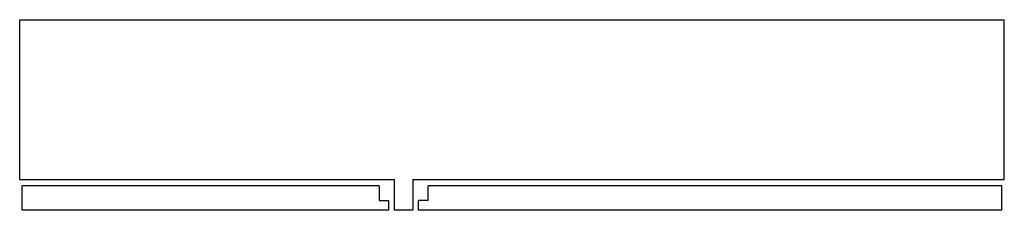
# Model space of a CAD drawing. Header units: metres. Extents: x 1100.895 to 1101.695, y 2244.261 to 2244.416.
import ezdxf

# ---------------------------------------------------------------- set-up
doc = ezdxf.new("R2010")
doc.units = ezdxf.units.M
doc.layers.add('SANINDUSA', color=3, linetype='Continuous')

msp = doc.modelspace()

# ---------------------------------------------------------------- linework, layer by layer
at = {"layer": 'SANINDUSA'}
for p, q in [((1100.89519, 2244.41562), (1101.69519, 2244.41562)), ((1100.89519, 2244.28562), (1100.89519, 2244.41562)), ((1101.69519, 2244.28562), (1101.69519, 2244.41562)), ((1100.89519, 2244.28562), (1101.19969, 2244.28562)), ((1101.18719, 2244.28062), (1100.89719, 2244.28062)), ((1100.89719, 2244.26062), (1100.89719, 2244.28062)), ((1101.18719, 2244.28062), (1101.18719, 2244.26862)), ((1101.19969, 2244.26062), (1101.19969, 2244.28562)), ((1101.21469, 2244.28562), (1101.69519, 2244.28562)), ((1101.21469, 2244.28562), (1101.21469, 2244.26062)), ((1101.69319, 2244.28062), (1101.22719, 2244.28062)), ((1101.22719, 2244.26862), (1101.22719, 2244.28062)), ((1101.69319, 2244.26062), (1101.69319, 2244.28062)), ((1101.18719, 2244.26862), (1101.19519, 2244.26862)), ((1101.19519, 2244.26062), (1101.19519, 2244.26862)), ((1101.21919, 2244.26062), (1101.21919, 2244.26862)), ((1101.22719, 2244.26862), (1101.21919, 2244.26862)), ((1101.19519, 2244.26062), (1100.89719, 2244.26062)), ((1101.21469, 2244.26062), (1101.19969, 2244.26062)), ((1101.69319, 2244.26062), (1101.21919, 2244.26062))]:
    msp.add_line(p, q, dxfattribs=at)

doc.saveas('drawing.dxf')
